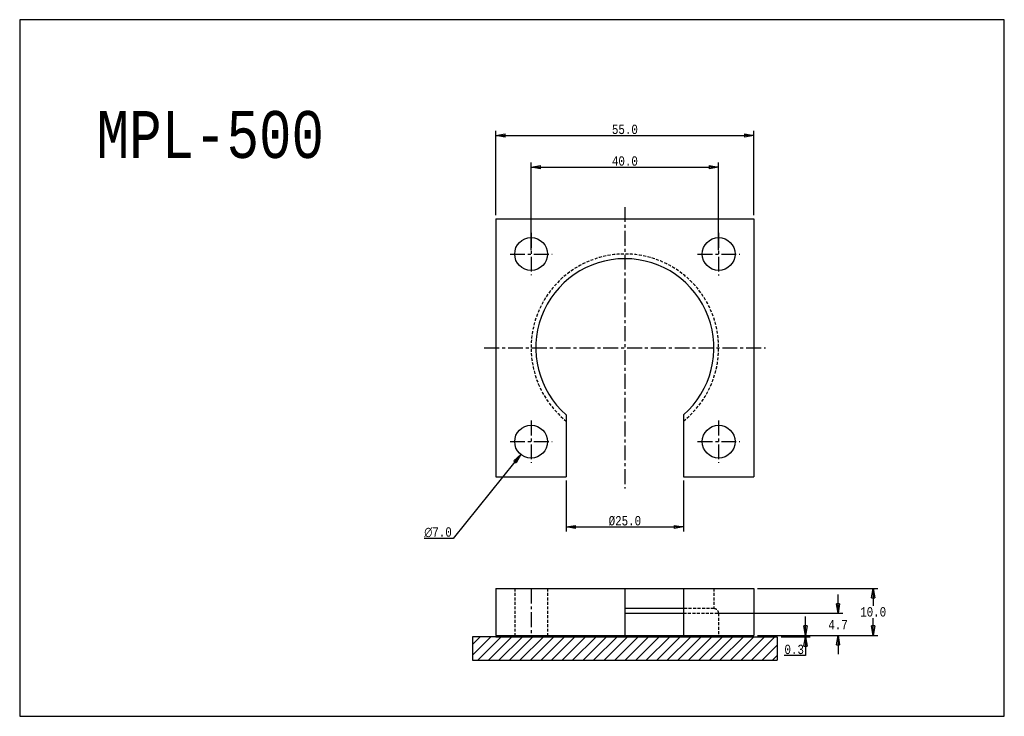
# Model space of a CAD drawing. Header units: millimetres. Extents: x 17322 to 17532, y 7637 to 7786.
import ezdxf
from ezdxf.enums import TextEntityAlignment as Align

# ---------------------------------------------------------------- set-up
doc = ezdxf.new("R2010")
doc.units = ezdxf.units.MM
doc.header["$LTSCALE"] = 0.1
doc.linetypes.add('CENTER', pattern=[50.8, 31.75, -6.35, 6.35, -6.35])
doc.linetypes.add('HIDDEN', pattern=[9.525, 6.35, -3.175])
doc.layers.get('0').update_dxf_attribs({"color": 3})
for name, color, linetype in [('center', 1, 'CENTER'), ('HL', 2, 'HIDDEN'), ('text', 4, 'Continuous')]:
    doc.layers.add(name, color=color, linetype=linetype)
doc.styles.add('ciwhs', font='monotxt.shx', dxfattribs={"width": 0.8, "bigfont": 'ciwhs.shx'})
doc.dimstyles.new('STANDARD1.0', dxfattribs={"dimtxt": 2, "dimasz": 2, "dimexe": 1, "dimexo": 0.8, "dimgap": 0.3, "dimtad": 1, "dimtih": 1, "dimtoh": 1, "dimdec": 1, "dimzin": 0, "dimdsep": 46, "dimtxsty": 'ciwhs', "dimblk1": 'CLOSED', "dimblk2": 'CLOSED', "dimsah": 1, "dimcen": 0, "dimclrd": 4, "dimclre": 4, "dimclrt": 10, "dimadec": 1, "dimazin": 0, "dimtfac": 1, "dimtdec": 1, "dimtofl": 0, "dimtmove": 0, "dimatfit": 0, "dimldrblk": 'CLOSED', "dimfxl": 0, "dimtolj": 1, "dimtzin": 0, "dimarcsym": 0})

# ---------------------------------------------------------------- blocks, each defined once
blk = doc.blocks.new('_CLOSED')
at = {"color": 0, "linetype": 'ByBlock'}
for p, q in [((-1, 0.17), (0, 0)), ((-1, 0.17), (-1, -0.17)), ((0, 0), (-1, -0.17)), ((0, 0), (-1, 0))]:
    blk.add_line(p, q, dxfattribs=at)
blk = doc.blocks.new('*D1')
at = {"color": 4, "lineweight": -2}
for p, q in [((17438.35, 7687.27), (17438.35, 7676.38)), ((17463.35, 7687.27), (17463.35, 7676.38)), ((17440.35, 7677.38), (17461.35, 7677.38))]:
    blk.add_line(p, q, dxfattribs=at)
at = {"layer": 'DefPoints', "color": 0}
for p in [(17438.35, 7688.07), (17463.35, 7688.07), (17463.35, 7677.38)]:
    blk.add_point(p, dxfattribs=at)
at = {"color": 4, "lineweight": -2, "xscale": 2, "yscale": 2, "zscale": 2, "rotation": 180}
blk.add_blockref('_CLOSED', (17438.35, 7677.38), dxfattribs=at)
at = {"color": 4, "lineweight": -2, "xscale": 2, "yscale": 2, "zscale": 2}
blk.add_blockref('_CLOSED', (17463.35, 7677.38), dxfattribs=at)
at = {"color": 10, "insert": (17450.85, 7678.68), "char_height": 2, "attachment_point": 5, "style": 'ciwhs'}
blk.add_mtext('\\A1;%%C25.0', dxfattribs=at)
blk = doc.blocks.new('*D2')
at = {"color": 4, "lineweight": -2}
for p, q in [((17430.85, 7736.37), (17430.85, 7755.08)), ((17432.85, 7754.08), (17468.85, 7754.08)), ((17470.85, 7736.37), (17470.85, 7755.08))]:
    blk.add_line(p, q, dxfattribs=at)
at = {"layer": 'DefPoints', "color": 0}
for p in [(17470.85, 7754.08), (17430.85, 7735.57), (17470.85, 7735.57)]:
    blk.add_point(p, dxfattribs=at)
at = {"color": 4, "lineweight": -2, "xscale": 2, "yscale": 2, "zscale": 2, "rotation": 180}
blk.add_blockref('_CLOSED', (17430.85, 7754.08), dxfattribs=at)
at = {"color": 4, "lineweight": -2, "xscale": 2, "yscale": 2, "zscale": 2}
blk.add_blockref('_CLOSED', (17470.85, 7754.08), dxfattribs=at)
at = {"color": 10, "insert": (17450.85, 7755.38), "char_height": 2, "attachment_point": 5, "style": 'ciwhs'}
blk.add_mtext('\\A1;40.0', dxfattribs=at)
blk = doc.blocks.new('*D3')
at = {"color": 4, "lineweight": -2}
for p, q in [((17423.35, 7743.87), (17423.35, 7761.83)), ((17478.35, 7743.87), (17478.35, 7761.83)), ((17425.35, 7760.83), (17476.35, 7760.83))]:
    blk.add_line(p, q, dxfattribs=at)
at = {"layer": 'DefPoints', "color": 0}
for p in [(17478.35, 7760.83), (17423.35, 7743.07), (17478.35, 7743.07)]:
    blk.add_point(p, dxfattribs=at)
at = {"color": 4, "lineweight": -2, "xscale": 2, "yscale": 2, "zscale": 2, "rotation": 180}
blk.add_blockref('_CLOSED', (17423.35, 7760.83), dxfattribs=at)
at = {"color": 4, "lineweight": -2, "xscale": 2, "yscale": 2, "zscale": 2}
blk.add_blockref('_CLOSED', (17478.35, 7760.83), dxfattribs=at)
at = {"color": 10, "insert": (17450.85, 7762.13), "char_height": 2, "attachment_point": 5, "style": 'ciwhs'}
blk.add_mtext('\\A1;55.0', dxfattribs=at)
blk = doc.blocks.new('*D4')
at = {"color": 4, "lineweight": -2}
for p, q in [((17427.39, 7691.29), (17414.23, 7674.95)), ((17414.23, 7674.95), (17408.06, 7674.95))]:
    blk.add_line(p, q, dxfattribs=at)
at = {"layer": 'DefPoints', "color": 0}
for p in [(17433.04, 7698.29), (17428.65, 7692.84)]:
    blk.add_point(p, dxfattribs=at)
at = {"color": 4, "lineweight": -2, "xscale": 2, "yscale": 2, "zscale": 2, "rotation": 51.13001133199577}
blk.add_blockref('_CLOSED', (17428.65, 7692.84), dxfattribs=at)
at = {"color": 10, "insert": (17411, 7676.25), "char_height": 2, "attachment_point": 5, "style": 'ciwhs'}
blk.add_mtext('\\A1;∅7.0', dxfattribs=at)
blk = doc.blocks.new('*D5')
at = {"color": 4, "lineweight": -2}
for p, q in [((17479.15, 7664.27), (17504.81, 7664.27)), ((17503.81, 7662.27), (17503.81, 7660.57)), ((17503.81, 7656.27), (17503.81, 7657.97)), ((17479.15, 7654.27), (17504.81, 7654.27))]:
    blk.add_line(p, q, dxfattribs=at)
at = {"layer": 'DefPoints', "color": 0}
for p in [(17478.35, 7664.27), (17478.35, 7654.27), (17503.81, 7654.27)]:
    blk.add_point(p, dxfattribs=at)
at = {"color": 4, "lineweight": -2, "xscale": 2, "yscale": 2, "zscale": 2}
for p, rotation in [((17503.81, 7664.27), 90), ((17503.81, 7654.27), 270)]:
    blk.add_blockref('_CLOSED', p, dxfattribs=dict(at, rotation=rotation))
at = {"color": 10, "insert": (17503.81, 7659.27), "char_height": 2, "attachment_point": 5, "style": 'ciwhs'}
blk.add_mtext('\\A1;10.0', dxfattribs=at)
blk = doc.blocks.new('*D6')
at = {"color": 4, "lineweight": -2}
for p, q in [((17489.39, 7656.27), (17489.39, 7658.27)), ((17479.15, 7654.27), (17490.39, 7654.27)), ((17484.15, 7653.97), (17490.39, 7653.97)), ((17489.39, 7651.97), (17489.39, 7649.97)), ((17489.39, 7649.97), (17484.82, 7649.97))]:
    blk.add_line(p, q, dxfattribs=at)
at = {"layer": 'DefPoints', "color": 0}
for p in [(17478.35, 7654.27), (17483.35, 7653.97), (17489.39, 7653.97)]:
    blk.add_point(p, dxfattribs=at)
at = {"color": 4, "lineweight": -2, "xscale": 2, "yscale": 2, "zscale": 2}
for p, rotation in [((17489.39, 7654.27), 270), ((17489.39, 7653.97), 90)]:
    blk.add_blockref('_CLOSED', p, dxfattribs=dict(at, rotation=rotation))
at = {"color": 10, "insert": (17486.96, 7651.27), "char_height": 2, "attachment_point": 5, "style": 'ciwhs'}
blk.add_mtext('\\A1;0.3', dxfattribs=at)
blk = doc.blocks.new('*D7')
at = {"color": 4, "lineweight": -2}
for p, q in [((17496.31, 7660.97), (17496.31, 7662.97)), ((17470.65, 7658.97), (17497.31, 7658.97)), ((17479.15, 7654.27), (17497.31, 7654.27)), ((17496.31, 7652.27), (17496.31, 7650.27))]:
    blk.add_line(p, q, dxfattribs=at)
at = {"layer": 'DefPoints', "color": 0}
for p in [(17469.85, 7658.97), (17496.31, 7658.97), (17478.35, 7654.27)]:
    blk.add_point(p, dxfattribs=at)
at = {"color": 4, "lineweight": -2, "xscale": 2, "yscale": 2, "zscale": 2}
for p, rotation in [((17496.31, 7658.97), 270), ((17496.31, 7654.27), 90)]:
    blk.add_blockref('_CLOSED', p, dxfattribs=dict(at, rotation=rotation))
at = {"color": 10, "insert": (17496.31, 7656.54), "char_height": 2, "attachment_point": 5, "style": 'ciwhs'}
blk.add_mtext('\\A1;4.7', dxfattribs=at)

msp = doc.modelspace()

# ---------------------------------------------------------------- hatches: boundary and pattern name
h = msp.add_hatch()
h.set_pattern_fill('ANSI31', color=0, scale=0.5)
h.paths.add_polyline_path([(17418.35, 7648.97), (17483.35, 7648.97), (17483.35, 7653.97), (17478.35, 7653.97), (17423.35, 7653.97), (17418.35, 7653.97)])

# ---------------------------------------------------------------- linework, layer by layer
for p, q in [((17423.35, 7743.07), (17423.35, 7688.07)), ((17423.35, 7743.07), (17478.35, 7743.07)), ((17478.35, 7743.07), (17478.35, 7688.07)), ((17438.35, 7701.26), (17438.35, 7688.07)), ((17463.35, 7701.26), (17463.35, 7688.07)), ((17423.35, 7688.07), (17438.35, 7688.07)), ((17463.35, 7688.07), (17478.35, 7688.07)), ((17423.35, 7664.27), (17478.35, 7664.27)), ((17423.35, 7664.27), (17423.35, 7654.27)), ((17450.85, 7664.27), (17450.85, 7654.27)), ((17463.35, 7664.27), (17463.35, 7654.27)), ((17478.35, 7664.27), (17478.35, 7654.27)), ((17463.35, 7659.97), (17450.85, 7659.97)), ((17450.85, 7658.97), (17463.35, 7658.97)), ((17423.35, 7653.97), (17418.35, 7653.97)), ((17418.35, 7653.97), (17418.35, 7648.97)), ((17423.35, 7654.27), (17478.35, 7654.27)), ((17423.35, 7653.97), (17478.35, 7653.97)), ((17478.35, 7653.97), (17483.35, 7653.97)), ((17483.35, 7653.97), (17483.35, 7648.97)), ((17418.35, 7648.97), (17483.35, 7648.97))]:
    msp.add_line(p, q)
msp.add_lwpolyline([(17321.77, 7637.02), (17531.77, 7637.02), (17531.77, 7785.52), (17321.77, 7785.52)], close=True)
for centre in [(17430.85, 7735.57), (17470.85, 7735.57), (17430.85, 7695.57), (17470.85, 7695.57)]:
    msp.add_circle(centre, 3.5)
msp.add_arc((17450.85, 7715.57), 19, 311.1395, 228.8605)
at = {"layer": 'center'}
for p, q in [((17450.85, 7745.57), (17450.85, 7685.57)), ((17430.85, 7740.07), (17430.85, 7731.07)), ((17470.85, 7740.07), (17470.85, 7731)), ((17426.35, 7735.57), (17435.35, 7735.57)), ((17466.35, 7735.57), (17475.35, 7735.57)), ((17420.85, 7715.57), (17480.85, 7715.57)), ((17466.85, 7715.57), (17467.85, 7715.57)), ((17430.85, 7700.07), (17430.85, 7691.07)), ((17470.85, 7700.07), (17470.85, 7691.07)), ((17426.35, 7695.57), (17435.35, 7695.57)), ((17466.35, 7695.57), (17475.35, 7695.57)), ((17430.85, 7664.27), (17430.85, 7653.97))]:
    msp.add_line(p, q, dxfattribs=at)
at = {"layer": 'HL'}
for p, q in [((17427.35, 7664.27), (17427.35, 7654.27)), ((17434.35, 7664.27), (17434.35, 7654.27)), ((17469.85, 7664.27), (17469.85, 7659.97)), ((17469.85, 7659.97), (17463.35, 7659.97)), ((17463.35, 7658.97), (17470.85, 7658.97)), ((17470.85, 7658.97), (17470.85, 7654.27))]:
    msp.add_line(p, q, dxfattribs=at)
for centre, radius, start, end in [((17450.85, 7715.57), 20, 308.6822, 231.3178), ((17469.85, 7658.97), 1, 0, 90)]:
    msp.add_arc(centre, radius, start, end, dxfattribs=at)

# ---------------------------------------------------------------- texts
at = {"layer": 'text', "style": 'ciwhs', "width": 0.8}
msp.add_text('MPL-500', height=10, dxfattribs=at).set_placement((17386.67, 7756.05), align=Align.RIGHT)

# ---------------------------------------------------------------- dimensions: what is measured, and where the dimension line sits
for base, p1, p2, picture, middle in [((17478.35, 7760.83), (17423.35, 7743.07), (17478.35, 7743.07), '*D3', (17450.85, 7760.83)), ((17470.85, 7754.08), (17430.85, 7735.57), (17470.85, 7735.57), '*D2', (17450.85, 7754.08))]:
    dim = msp.add_linear_dim(base=base, p1=p1, p2=p2, dimstyle='STANDARD1.0')
    dim.commit()
    dim.dimension.update_dxf_attribs({"geometry": picture, "text_midpoint": middle, "dimtype": 128})
dim = msp.add_diameter_dim_2p(p1=(17433.04, 7698.29), p2=(17428.65, 7692.84), dimstyle='STANDARD1.0')
dim.commit()
dim.dimension.update_dxf_attribs({"geometry": '*D4', "text_midpoint": (17411, 7674.95), "dimtype": 131})
dim = msp.add_linear_dim(base=(17463.35, 7677.38), p1=(17438.35, 7688.07), p2=(17463.35, 7688.07), text='%%C<>', dimstyle='STANDARD1.0')
dim.commit()
dim.dimension.update_dxf_attribs({"geometry": '*D1', "text_midpoint": (17450.85, 7678.68)})
for base, p1, p2, picture, middle in [((17496.31, 7658.97), (17478.35, 7654.27), (17469.85, 7658.97), '*D7', (17496.31, 7656.54)), ((17503.81, 7654.27), (17478.35, 7664.27), (17478.35, 7654.27), '*D5', (17503.81, 7659.27))]:
    dim = msp.add_linear_dim(base=base, p1=p1, p2=p2, angle=90, dimstyle='STANDARD1.0')
    dim.commit()
    dim.dimension.update_dxf_attribs({"geometry": picture, "text_midpoint": middle, "dimtype": 128})
dim = msp.add_linear_dim(base=(17489.39, 7653.97), p1=(17478.35, 7654.27), p2=(17483.35, 7653.97), angle=90, dimstyle='STANDARD1.0')
dim.commit()
dim.dimension.update_dxf_attribs({"geometry": '*D6', "text_midpoint": (17486.96, 7651.27)})

doc.saveas('drawing.dxf')
